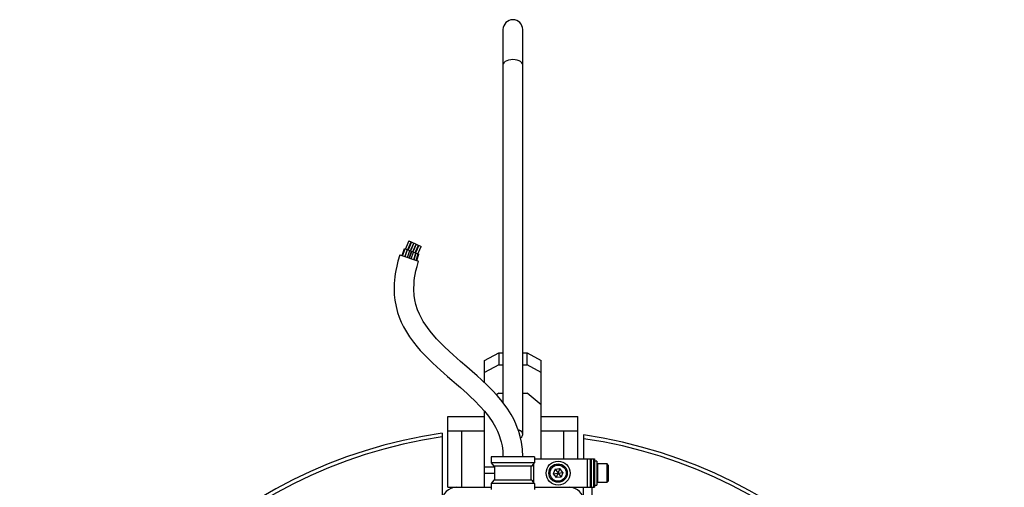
# Model space of a CAD drawing. Extents: x -348 to 349, y -325 to 621.
# Tile 3 of 3: x -348 to 349, y 291 to 621. Entities that reach past the tile are written whole.
import ezdxf

# ---------------------------------------------------------------- set-up
doc = ezdxf.new("R2010")
doc.units = 0
doc.layers.get('0').update_dxf_attribs({"linetype": 'CONTINUOUS'})

msp = doc.modelspace()

# ---------------------------------------------------------------- linework, layer by layer
at = {"color": 7, "linetype": 'CONTINUOUS'}
for p, q in [((-5.81, 614.16), (-5.81, 350.7)), ((8.19, 328.21), (8.19, 614.16)), ((-72.41, 465.03), (-70.78, 464.28)), ((-70.78, 464.28), (-63.68, 461.04)), ((-78.75, 455.02), (-65.47, 450.6)), ((-77.23, 454.52), (-75.51, 459.52)), ((-76.8, 454.37), (-75.09, 459.35)), ((-75.51, 459.52), (-65.28, 455.5)), ((-73.63, 458.78), (-75.33, 453.88)), ((-75.11, 453.81), (-73.44, 458.7)), ((-73.37, 453.23), (-71.73, 458.03)), ((-72.06, 452.79), (-70.44, 457.53)), ((-71.98, 452.77), (-70.36, 457.49)), ((-70.67, 452.33), (-69.07, 456.99)), ((-68.93, 451.75), (-67.36, 456.32)), ((-68.75, 451.69), (-67.17, 456.24)), ((-67.24, 451.19), (-65.71, 455.67)), ((-66.81, 451.04), (-65.28, 455.5)), ((-18.81, 380.37), (-8.81, 385.82)), ((-8.81, 385.82), (-8.81, 377.43)), ((-8.81, 385.82), (-5.81, 385.82)), ((8.19, 385.82), (11.19, 385.82)), ((11.19, 377.43), (11.19, 385.82)), ((11.19, 385.82), (21.19, 380.37)), ((-18.81, 364.7), (-18.81, 380.37)), ((-8.81, 377.43), (-18.81, 371.99)), ((-8.81, 377.43), (-5.81, 377.43)), ((8.19, 377.43), (11.19, 377.43)), ((21.19, 371.99), (11.19, 377.43)), ((21.19, 310.82), (21.19, 380.37)), ((-8.81, 357.41), (-10.38, 356.11)), ((-8.81, 357.41), (-5.81, 357.41)), ((8.19, 357.41), (11.19, 357.41)), ((21.19, 349.13), (11.19, 357.41)), ((-18.81, 290.82), (-18.81, 344.5)), ((-44.81, 290.82), (-44.81, 340.82)), ((-44.81, 340.82), (-18.81, 340.82)), ((21.19, 340.82), (47.19, 340.82)), ((47.19, 310.82), (47.19, 340.82)), ((-48.81, 329.06), (-48.81, 281.17)), ((-44.81, 330.82), (-18.81, 330.82)), ((-34.81, 290.82), (-34.81, 330.82)), ((21.19, 330.82), (47.19, 330.82)), ((37.19, 310.82), (37.19, 330.82)), ((51.19, 327.79), (51.19, 311.17)), ((-14.17, 312.32), (-14.17, 308.12)), ((16.45, 312.32), (-14.17, 312.32)), ((-14.17, 308.12), (-12.23, 305.82)), ((16.45, 308.12), (-14.17, 308.12)), ((16.45, 312.32), (16.45, 308.12)), ((16.45, 310.82), (59.04, 310.82)), ((53.79, 310.82), (53.79, 290.82)), ((55.79, 310.82), (55.79, 290.82)), ((56.67, 310.82), (56.67, 290.82)), ((58.16, 310.82), (58.16, 290.82)), ((59.04, 310.82), (59.04, 290.82)), ((60.64, 309.32), (59.04, 309.32)), ((60.64, 309.32), (60.64, 292.32)), ((67.84, 307.32), (61.04, 307.32)), ((68.64, 306.52), (67.84, 307.32)), ((67.84, 294.32), (67.84, 307.32)), ((68.64, 306.52), (68.64, 295.12)), ((-18.81, 300.82), (-11.91, 300.82)), ((14.51, 305.82), (-12.23, 305.82)), ((-11.91, 305.82), (-11.91, 295.82)), ((31.08, 303.57), (29.75, 300.37)), ((29.75, 300.37), (36.62, 301.27)), ((29.75, 300.37), (31.86, 297.62)), ((31.08, 303.57), (34.51, 304.02)), ((31.08, 303.57), (35.29, 298.07)), ((34.51, 304.02), (31.86, 297.62)), ((36.62, 301.27), (34.51, 304.02)), ((36.62, 301.27), (35.29, 298.07)), ((-12.23, 295.82), (-14.17, 293.52)), ((-14.17, 293.52), (-14.17, 289.32)), ((16.45, 293.52), (-14.17, 293.52)), ((14.51, 295.82), (-12.23, 295.82)), ((16.45, 293.52), (16.45, 289.32)), ((35.29, 298.07), (31.86, 297.62)), ((61.04, 294.32), (67.84, 294.32)), ((67.84, 294.32), (68.64, 295.12)), ((-44.81, 290.82), (-14.17, 290.82)), ((16.45, 290.82), (59.04, 290.82)), ((51.19, 83.22), (51.19, 290.82)), ((57.19, -121.69), (57.19, 290.82)), ((59.04, 292.32), (60.64, 292.32))]:
    msp.add_line(p, q, dxfattribs=at)
at = {"color": 8, "linetype": 'CONTINUOUS'}
for p, q in [((15.78, 307.33), (15.78, 294.31)), ((61.04, 307.32), (61.04, 294.32)), ((-18.81, 305.22), (-11.91, 305.22)), ((13.93, 305.82), (13.93, 295.82))]:
    msp.add_line(p, q, dxfattribs=at)
at = {"color": 8, "linetype": 'CONTINUOUS', "flags": 128}
for points in [[(1.19, 593.02), (-0.36, 592.92), (-1.84, 592.63), (-3.17, 592.17), (-4.28, 591.54), (-5.11, 590.8), (-5.63, 589.97), (-5.81, 589.1)], [(8.19, 589.1), (8.02, 589.97), (7.5, 590.8), (6.67, 591.54), (5.56, 592.17), (4.23, 592.63), (2.75, 592.92), (1.19, 593.02)]]:
    msp.add_lwpolyline(points, dxfattribs=at)
at = {"color": 7, "linetype": 'CONTINUOUS', "flags": 128}
for points in [[(-72.41, 465.03), (-74.37, 460.51), (-74.85, 459.26)], [(-73.13, 458.73), (-72.92, 459.29), (-70.78, 464.28)], [(-70.45, 464.13), (-72.39, 459.62), (-72.84, 458.47)], [(-68.87, 463.41), (-70.81, 458.92), (-71.22, 457.83)], [(-71.16, 457.81), (-70.72, 458.95), (-68.81, 463.38)], [(-67.29, 462.69), (-69.22, 458.21), (-69.61, 457.2)], [(-69.55, 457.18), (-69.14, 458.24), (-67.23, 462.66)], [(-67.93, 456.54), (-67.55, 457.54), (-65.65, 461.94)], [(-65.32, 461.79), (-67.24, 457.32), (-67.59, 456.41)], [(-65.92, 455.75), (-65.57, 456.65), (-63.68, 461.04)], [(-78.75, 455.02), (-80.09, 450.65), (-81.01, 447.04), (-81.64, 444.06), (-82.06, 441.63), (-82.37, 439.4), (-82.78, 434.87), (-82.87, 430.4), (-82.7, 426.81), (-82.28, 423.05), (-81.46, 418.59), (-80.34, 414.4), (-79.14, 410.91), (-77.73, 407.5), (-76.07, 404.09), (-74.17, 400.72), (-71.85, 397.1), (-69.08, 393.28), (-66.5, 390.07), (-64.28, 387.51), (-61.83, 384.86), (-58.99, 381.95), (-55.69, 378.75), (-52.58, 375.88), (-50, 373.57), (-47.63, 371.49), (-44.97, 369.18), (-41.97, 366.59), (-38.63, 363.72), (-35.76, 361.22), (-33.44, 359.16), (-31.17, 357.12), (-28.67, 354.79), (-25.91, 352.13), (-21.89, 347.99), (-18.93, 344.65), (-16.07, 341.08), (-12.97, 336.58), (-11.08, 333.29), (-9.74, 330.53), (-8.72, 328.03), (-8.25, 326.73), (-7.73, 325.12), (-7.12, 322.89), (-6.5, 320.02), (-6.01, 316.5), (-5.81, 312.31)], [(8.19, 312.31), (7.9, 317.8), (7.18, 322.67), (6.28, 326.77), (5.3, 330.22), (4.3, 333.14), (3.3, 335.66), (1.83, 338.85), (-0.03, 342.3), (-2.36, 346.02), (-4.97, 349.65), (-7.26, 352.52), (-9.97, 355.67), (-13.21, 359.18), (-17.13, 363.12), (-21.02, 366.8), (-24.13, 369.62), (-27.5, 372.6), (-31.46, 376.02), (-35.77, 379.73), (-41.05, 384.34), (-46.88, 389.7), (-52.84, 395.74), (-57.37, 401.03), (-62.23, 408.03), (-63.73, 410.71), (-64.94, 413.2), (-66.21, 416.28), (-67.37, 419.94), (-68.15, 423.37), (-68.6, 426.42), (-68.87, 430.61), (-68.73, 435.1), (-68.57, 436.79), (-68.32, 438.79), (-67.95, 441.1), (-67.41, 443.75), (-66.62, 446.84), (-65.47, 450.6)], [(6.52, 325.66), (6.67, 325.76), (7.5, 326.5), (8.02, 327.33), (8.19, 328.21), (8.02, 329.08), (7.5, 329.91), (6.67, 330.65), (5.56, 331.27), (4.92, 331.52)], [(16.45, 308.12), (15.39, 306.87), (14.51, 305.82)], [(14.51, 295.82), (15.39, 294.77), (16.45, 293.52)]]:
    msp.add_lwpolyline(points, dxfattribs=at)
at = {"color": 7, "linetype": 'CONTINUOUS'}
for radius in [8.5, 6.5, 5.7]:
    msp.add_circle((33.19, 300.82), radius, dxfattribs=at)
for centre, radius, start, end in [((1.19, 614.16), 7, 0, 180), ((1.19, -16.19), 348.85, 98.24052, 242.44406), ((1.19, -16.19), 347.6, 297.61554, 81.72964), ((1.19, -16.19), 346.25, 98.30279, 243.27967), ((1.19, -16.19), 345, 296.77905, 81.66692), ((61.04, 306.92), 0.4, 90, 180), ((61.04, 294.72), 0.4, 180, 270), ((-38.81, 280.82), 10, 90, 180), ((41.19, 280.82), 10, 0, 90)]:
    msp.add_arc(centre, radius, start, end, dxfattribs=at)

doc.saveas('drawing.dxf')
